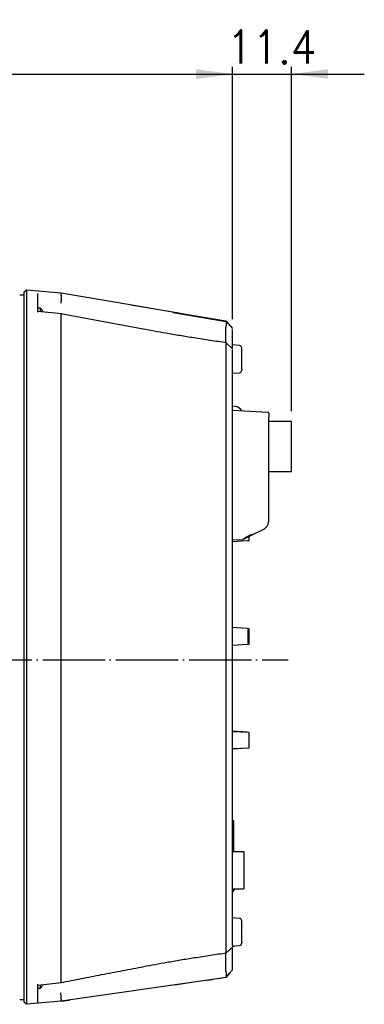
# Model space of a CAD drawing. Header units: inches. Extents: x -119 to 916, y -375 to 403.
# Tile 12 of 24: x 569 to 635, y -66 to 123. Entities that reach past the tile are written whole.
import ezdxf

# ---------------------------------------------------------------- set-up
doc = ezdxf.new("R2010")
doc.units = ezdxf.units.IN
doc.linetypes.add('DOT_CENTER', pattern=[14, 12, -1, 0, -1])
doc.layers.add('1', color=7, linetype='Continuous')
doc.styles.add('CONVERTER_11', font='txt.shx', dxfattribs={"width": 0.9})
doc.dimstyles.new('ME10_DIM_10', dxfattribs={"dimtxt": 6.4, "dimasz": 7, "dimexe": 1.4, "dimexo": 2, "dimgap": 2, "dimtad": 1, "dimdec": 3, "dimdsep": 46, "dimtxsty": 'CONVERTER_11', "dimsah": 1, "dimcen": 0.09, "dimclrd": 2, "dimclre": 2, "dimclrt": 4, "dimadec": 0, "dimazin": 0, "dimtfac": 1, "dimtdec": 4, "dimtix": 1, "dimtmove": 0, "dimatfit": 3, "dimfxl": 1, "dimtolj": 1, "dimtzin": 0, "dimarcsym": 0})
doc.dimstyles.new('ME10_DIM_11', dxfattribs={"dimtxt": 6.4, "dimasz": 7, "dimexe": 1.4, "dimexo": 2, "dimgap": 2, "dimtad": 1, "dimdec": 3, "dimdsep": 46, "dimtxsty": 'CONVERTER_11', "dimsah": 1, "dimcen": 0.09, "dimclrd": 2, "dimclre": 2, "dimclrt": 4, "dimadec": 0, "dimazin": 0, "dimtfac": 1, "dimtdec": 4, "dimtix": 1, "dimtmove": 0, "dimatfit": 3, "dimfxl": 1, "dimtolj": 1, "dimtzin": 0, "dimarcsym": 0})

# ---------------------------------------------------------------- blocks, each defined once
blk = doc.blocks.new('*D1')
at = {"layer": '1', "color": 2, "linetype": 'Continuous'}
for p, q in [((200, 71.88), (200, 114.36)), ((610, 65.72), (610, 114.36)), ((200, 112.96), (610, 112.96))]:
    blk.add_line(p, q, dxfattribs=at)
at = {"layer": '1', "color": 2}
for points in [[(207, 113.89), (207, 112.04), (200, 112.96)], [(603, 112.04), (603, 113.89), (610, 112.96)]]:
    blk.add_solid(points, dxfattribs=at)
at = {"layer": '1', "color": 4, "insert": (398.28, 114.96), "char_height": 6.4, "attachment_point": 7, "rotation": 0.0001, "line_spacing_factor": 0.60024, "style": 'CONVERTER_11'}
blk.add_mtext('410', dxfattribs=at)
blk = doc.blocks.new('*D2')
at = {"layer": '1', "color": 2, "linetype": 'Continuous'}
for p, q in [((610, 65.72), (610, 114.4)), ((621.4, 47.98), (621.4, 114.4)), ((596, 113), (610, 113)), ((610, 113), (621.4, 113)), ((621.4, 113), (635.4, 113))]:
    blk.add_line(p, q, dxfattribs=at)
at = {"layer": '1', "color": 2}
for points in [[(603, 112.08), (603, 113.92), (610, 113)], [(628.4, 113.92), (628.4, 112.08), (621.4, 113)]]:
    blk.add_solid(points, dxfattribs=at)
at = {"layer": '1', "color": 4, "insert": (608.9, 115), "char_height": 6.4, "attachment_point": 7, "rotation": 0.0001, "line_spacing_factor": 0.60024, "style": 'CONVERTER_11'}
blk.add_mtext('11.4', dxfattribs=at)

msp = doc.modelspace()

# ---------------------------------------------------------------- linework, layer by layer
at = {"color": 7, "linetype": 'Continuous'}
for p, q in [((569.8, 70.35), (569, 70.35)), ((569.8, 70.9), (570.2981, 71.3564)), ((570.2981, 71.3564), (570.2981, 63.7162)), ((570.2981, 71.3564), (577, 70.7701)), ((577, 70.3486), (577, 70.7701)), ((577, 70.7701), (590.3022, 68.5068)), ((577.0002, 70.3475), (577, 70.3486)), ((590.3022, 68.5068), (600.2405, 66.8159)), ((590.3022, 68.5068), (590.8182, 68.4189)), ((590.8182, 68.4189), (599.6327, 66.9191)), ((577.0491, 66.7138), (572.4703, 67.1952)), ((573, 67.85), (572.5, 67.85)), ((573, 67.1536), (573, 67.85)), ((592.767, 63.7847), (576.9193, 66.7356)), ((576.9999, 66.5525), (577.0002, 66.556)), ((577, 63.275), (576.9999, 66.5525)), ((608.7504, 65.2113), (598.5456, 66.9021)), ((599.6327, 66.9191), (600.2405, 66.8159)), ((600.2405, 66.8159), (608.7496, 65.3682)), ((608.7504, 65.2113), (608.7496, 65.3682)), ((608.7496, 65.3682), (610, 63.8871)), ((608.7676, 65.1664), (608.7504, 65.2113)), ((570.2981, 63.7162), (570.2981, -61.0218)), ((608.7499, 64.1924), (608.7512, 64.1533)), ((608.7512, 61.13), (608.7512, 64.1533)), ((610, 60.1989), (610, 62.9958)), ((610.0097, 59.9848), (608.728, 61.2289)), ((608.7588, 60.9375), (608.7755, 61.0393)), ((608.7614, 59.598), (608.7588, 60.9375)), ((611.3436, 60.615), (610, 60.7325)), ((610, 58.4738), (610, 59.8514)), ((611.8, 56.0446), (611.8, 60.1169)), ((610, 55.2675), (611.3436, 55.3851)), ((611.8, 56.0446), (611.8, 55.8832)), ((610.5, 48.8563), (610, 48.9)), ((610, 48.1371), (616.8105, 47.7802)), ((617, 26.9125), (617, 46.7816)), ((621.4, 45.975), (617, 45.975)), ((621.4, 36.325), (621.4, 45.975)), ((617, 36.325), (621.4, 36.325)), ((613.8172, 24.0788), (615.8987, 25.1258)), ((611.923, 23.1637), (610, 23.0629)), ((610, 22.7973), (612.8135, 22.9874)), ((612.8135, 22.9874), (612.8376, 22.9905)), ((612.8376, 22.9905), (613.2, 23)), ((613.2, 23), (613.2, 23.7683)), ((612.7861, 6.0145), (610, 6.2027)), ((613.2, 6), (612.7861, 6.0145)), ((613.2, 3), (613.2, 6)), ((610, 2.7973), (612.7861, 2.9856)), ((612.7861, 2.9856), (613.2, 3)), ((612.8135, -13.9874), (610, -13.7973)), ((613.2, -14), (610, -13.9162)), ((612.8376, -13.9905), (612.8135, -13.9874)), ((613.2, -15.5), (613.2, -14)), ((610, -17.0838), (613.2, -17)), ((610, -17.2027), (612.8135, -17.0126)), ((612.8135, -17.0126), (612.8376, -17.0095)), ((613.2, -17), (613.2, -15.5)), ((610, -31.02), (610.2, -31.02)), ((610.2, -31.02), (610.2, -36.95)), ((610, -36.95), (612.2, -36.95)), ((612.2, -36.95), (612.2, -44.2)), ((610, -44.2), (612.2, -44.2)), ((610.05, -44.75), (610.35, -44.45)), ((610.35, -44.45), (610.35, -44.2)), ((611.3436, -49.885), (610, -49.7675)), ((611.8, -54.4554), (611.8, -50.3831)), ((610, -55.0786), (610, -55.2297)), ((611.8, -54.4554), (611.8, -54.6168)), ((608.7281, -56.6197), (610.2359, -55.1812)), ((608.7512, -60.1082), (608.7512, -56.5689)), ((608.7616, -56.2658), (608.7616, -56.2149)), ((608.7814, -56.388), (608.7616, -56.2658)), ((609.9588, -55.4456), (610.2359, -55.1812)), ((610, -55.2325), (611.3436, -55.1149)), ((610, -58.9988), (610, -55.6208)), ((576.9995, -62.0434), (577, -60.5713)), ((609.416, -60.4548), (608.7183, -61.2612)), ((608.7512, -60.1082), (608.7504, -60.1378)), ((609.1594, -60.7478), (609.416, -60.4548)), ((609.416, -60.4548), (610, -59.78)), ((609.792, -60.0187), (610.0022, -59.7742)), ((570.2981, -61.0218), (570.2981, -66.4564)), ((572.4699, -62.7355), (577.0537, -62.2375)), ((576.9998, -62.048), (576.9995, -62.0434)), ((606.1294, -61.6418), (577, -65.8701)), ((598.8605, -62.6747), (602.1292, -62.2125)), ((605.0739, -61.7945), (606.1354, -61.6235)), ((605.1981, -61.7747), (606.1294, -61.6418)), ((608.7135, -61.2667), (606.1294, -61.6418)), ((606.1356, -61.621), (608.8744, -61.2303)), ((608.7135, -61.2667), (608.7183, -61.2612)), ((608.7183, -61.2612), (608.7543, -61.2104)), ((572.5, -63.35), (573, -63.35)), ((573, -63.35), (573, -62.7225)), ((569, -65.5), (569.8, -65.5)), ((570.2981, -66.4564), (569.8, -66)), ((577, -65.8701), (570.2981, -66.4564)), ((576.9989, -65.8687), (578.57, -65.6416)), ((576.9993, -65.7731), (576.9995, -65.7726)), ((577, -65.8701), (576.9993, -65.7731))]:
    msp.add_line(p, q, dxfattribs=at)
for centre, radius, start, end in [((569.4387, 65), 4.5613, 27.609785, 38.669617), ((611.3, 60.1169), 0.5, 0, 85), ((611.3, 55.8832), 0.5, 275, 0), ((610.3568, 47.2193), 1.6432, 30.121811, 85), ((616.8, 47.5805), 0.2, 0, 87), ((611.3, -50.3831), 0.5, 0, 85), ((611.3, -54.6168), 0.5, 275, 0), ((569.4387, -60.5), 4.5613, 321.330383, 331.487862)]:
    msp.add_arc(centre, radius, start, end, dxfattribs=at)
for points, knots in [([(569.8, 70.9), (569.8, 70.8443), (569.8, 70.681), (569.8, 70.318), (569.8, 69.7257), (569.8, 68.8845), (569.8, 67.8092), (569.8, 66.5056), (569.8, 65.0009), (569.8, 63.9302), (569.8, 63.3728)], [0, 0, 0, 0, 0.16706616, 0.48993528, 1.08911874, 1.94396079, 3.01330954, 4.31519747, 5.85486912, 7.52722472, 7.52722472, 7.52722472, 7.52722472]), ([(572.5, 67.0311), (572.5, 67.4362), (572.5, 68.1919), (572.5, 69.2068), (572.5, 70.0211), (572.5, 70.485), (572.5, 70.6896)], [0, 0, 0, 0, 1.21549376, 2.26688385, 3.04476774, 3.658548, 3.658548, 3.658548, 3.658548]), ([(577.0002, 70.3475), (577.0003, 70.347), (577.0005, 70.346), (577.0009, 70.3446), (577.0012, 70.3431), (577.0016, 70.3416), (577.0019, 70.3402), (577.0023, 70.3387), (577.0026, 70.3372), (577.003, 70.3357), (577.0033, 70.3342), (577.0037, 70.3327), (577.004, 70.3312), (577.0044, 70.3296), (577.0047, 70.3281), (577.0051, 70.3265), (577.0054, 70.325), (577.0057, 70.3234), (577.0061, 70.3218), (577.0064, 70.3201), (577.0067, 70.3185), (577.0071, 70.3169), (577.0074, 70.3152), (577.0077, 70.3135), (577.008, 70.3118), (577.0083, 70.31), (577.0086, 70.3083), (577.009, 70.3065), (577.0093, 70.3047), (577.0096, 70.3028), (577.0099, 70.301), (577.0101, 70.2991), (577.0104, 70.2971), (577.0107, 70.2952), (577.011, 70.2932), (577.0113, 70.2912), (577.0115, 70.2891), (577.0118, 70.287), (577.0121, 70.2849), (577.0123, 70.2828), (577.0126, 70.2806), (577.0128, 70.2783), (577.013, 70.276), (577.0133, 70.2737), (577.0135, 70.2714), (577.0137, 70.269), (577.0139, 70.2665), (577.0141, 70.2641), (577.0143, 70.2615), (577.0145, 70.259), (577.0147, 70.2564), (577.0149, 70.2538), (577.0151, 70.2512), (577.0153, 70.2485), (577.0155, 70.2458), (577.0156, 70.243), (577.0158, 70.2402), (577.0159, 70.2374), (577.0161, 70.2346), (577.0162, 70.2317), (577.0164, 70.2288), (577.0165, 70.2258), (577.0166, 70.2228), (577.0168, 70.2198), (577.0169, 70.2168), (577.017, 70.2137), (577.0171, 70.2106), (577.0172, 70.2075), (577.0173, 70.2043), (577.0174, 70.2011), (577.0175, 70.1979), (577.0176, 70.1946), (577.0177, 70.1914), (577.0178, 70.1881), (577.0178, 70.1847), (577.0179, 70.1814), (577.018, 70.178), (577.018, 70.1746), (577.0181, 70.1711), (577.0181, 70.1677), (577.0182, 70.1642), (577.0182, 70.1604), (577.0182, 70.1562), (577.0183, 70.1518), (577.0183, 70.1473), (577.0183, 70.1428), (577.0183, 70.1382), (577.0183, 70.1336), (577.0183, 70.129), (577.0183, 70.1243), (577.0183, 70.1196), (577.0183, 70.1148), (577.0183, 70.11), (577.0182, 70.1052), (577.0182, 70.1003), (577.0181, 70.0954), (577.0181, 70.0905), (577.018, 70.0855), (577.0179, 70.0805), (577.0179, 70.0754), (577.0178, 70.0703), (577.0177, 70.0652), (577.0176, 70.0601), (577.0175, 70.0549), (577.0173, 70.0496), (577.0172, 70.0443), (577.0171, 70.039), (577.017, 70.0337), (577.0168, 70.0283), (577.0167, 70.0229), (577.0165, 70.0174), (577.0163, 70.0119), (577.0162, 70.0064), (577.016, 70.0008), (577.0158, 69.9952), (577.0156, 69.9895), (577.0154, 69.9837), (577.0152, 69.9778), (577.0149, 69.9718), (577.0147, 69.9658), (577.0145, 69.9598), (577.0142, 69.9537), (577.0139, 69.9476), (577.0137, 69.9415), (577.0134, 69.9353), (577.0131, 69.9291), (577.0128, 69.9228), (577.0125, 69.9165), (577.0122, 69.9102), (577.0119, 69.9039), (577.0116, 69.8975), (577.0113, 69.8911), (577.0109, 69.8846), (577.0106, 69.8781), (577.0102, 69.8716), (577.0099, 69.8651), (577.0095, 69.8585), (577.0092, 69.8519), (577.0088, 69.8452), (577.0084, 69.8385), (577.008, 69.8318), (577.0076, 69.8251), (577.0072, 69.8183), (577.0068, 69.8115), (577.0063, 69.8047), (577.0059, 69.7979), (577.0055, 69.791), (577.005, 69.7841), (577.0046, 69.7766), (577.004, 69.7687), (577.0035, 69.7601), (577.0029, 69.7516), (577.0023, 69.743), (577.0017, 69.7343), (577.0011, 69.7257), (577.0005, 69.717), (576.9999, 69.7082), (576.9992, 69.6994), (576.9986, 69.6906), (576.9979, 69.6818), (576.9972, 69.6729), (576.9966, 69.6639), (576.9959, 69.655), (576.9952, 69.646), (576.9945, 69.637), (576.9937, 69.6279), (576.993, 69.6189), (576.9923, 69.6098), (576.9915, 69.6006), (576.9908, 69.5915), (576.99, 69.5823), (576.9892, 69.573), (576.9884, 69.5631), (576.9875, 69.5523), (576.9865, 69.5408), (576.9854, 69.5293), (576.9844, 69.5177), (576.9834, 69.506), (576.9823, 69.4944), (576.9812, 69.4827), (576.9801, 69.471), (576.979, 69.4592), (576.9779, 69.4474), (576.9768, 69.4356), (576.9756, 69.4238), (576.9745, 69.4119), (576.9733, 69.4), (576.9721, 69.3881), (576.9709, 69.3761), (576.9697, 69.3642), (576.9685, 69.3522), (576.9672, 69.3402), (576.966, 69.3281), (576.9647, 69.3161), (576.9634, 69.304), (576.9621, 69.2916), (576.9607, 69.2789), (576.9593, 69.2659), (576.9579, 69.2529), (576.9564, 69.2398), (576.955, 69.2268), (576.9535, 69.2137), (576.952, 69.2006), (576.9505, 69.1875), (576.949, 69.1744), (576.9475, 69.1613), (576.9459, 69.1483), (576.9444, 69.1352), (576.9428, 69.1221), (576.9412, 69.109), (576.9397, 69.096), (576.9381, 69.0829), (576.9365, 69.0699), (576.9348, 69.0569), (576.9332, 69.0438), (576.9316, 69.0308), (576.9299, 69.0179), (576.9283, 69.0049), (576.9266, 68.992), (576.925, 68.9791), (576.9233, 68.9662), (576.9216, 68.9534), (576.9199, 68.9406), (576.9182, 68.9278), (576.9165, 68.915), (576.9149, 68.9028), (576.9133, 68.8912), (576.9118, 68.8801), (576.9103, 68.869), (576.9087, 68.858), (576.9072, 68.847), (576.9057, 68.8361), (576.9042, 68.8251), (576.9026, 68.8143), (576.9011, 68.8036), (576.9, 68.7956), (576.8992, 68.7903), (576.8989, 68.7883), (576.8988, 68.787), (576.8987, 68.7865), (576.8986, 68.7862), (576.8986, 68.786), (576.8986, 68.786), (576.8986, 68.7859), (576.8986, 68.7859), (576.8986, 68.7859), (576.8986, 68.7859)], [0, 0, 0, 0, 0.00150861, 0.00301814, 0.00452952, 0.00604368, 0.00756154, 0.00908403, 0.01061208, 0.01214663, 0.01368859, 0.01523891, 0.01679853, 0.01836837, 0.01994939, 0.02154253, 0.02314874, 0.02476895, 0.02640414, 0.02805524, 0.02972323, 0.03140906, 0.0331137, 0.03483811, 0.03658326, 0.03835013, 0.0401397, 0.04195294, 0.04379083, 0.04565437, 0.04754453, 0.04946231, 0.05140869, 0.05338468, 0.05539126, 0.05742943, 0.0595002, 0.06160456, 0.06374352, 0.06591809, 0.06812926, 0.07038666, 0.07268167, 0.07501401, 0.07738336, 0.07978944, 0.08223194, 0.08471055, 0.08722496, 0.08977488, 0.09235998, 0.09497996, 0.09763451, 0.1003233, 0.10304603, 0.10580237, 0.10859202, 0.11141464, 0.11426992, 0.11715755, 0.12007719, 0.12302852, 0.12601123, 0.12902499, 0.13206946, 0.13514434, 0.13824928, 0.14138397, 0.14454808, 0.14774128, 0.15096324, 0.15421364, 0.15749214, 0.16079841, 0.16413213, 0.16749296, 0.17088058, 0.17429465, 0.17773484, 0.18120082, 0.18469226, 0.18820883, 0.19262083, 0.19707117, 0.20155978, 0.20608659, 0.21065153, 0.21525452, 0.2198955, 0.22457439, 0.22929111, 0.23404559, 0.23883775, 0.24366753, 0.24853485, 0.25343963, 0.25838181, 0.26336129, 0.26837801, 0.2734319, 0.27852288, 0.28365086, 0.28881579, 0.29401757, 0.29925614, 0.30453141, 0.30984332, 0.31519179, 0.32057673, 0.32599807, 0.33145574, 0.33694966, 0.34247975, 0.34804593, 0.35364813, 0.35928627, 0.36517605, 0.37110413, 0.37707017, 0.38307385, 0.38911483, 0.39519277, 0.40130734, 0.40745822, 0.41364505, 0.41986751, 0.42612527, 0.43241799, 0.43874533, 0.44510695, 0.45150254, 0.45793174, 0.46439423, 0.47088966, 0.47741771, 0.48397803, 0.4905703, 0.49719416, 0.5038493, 0.51053537, 0.51725204, 0.52399897, 0.53077582, 0.53758226, 0.54441795, 0.55128256, 0.55817574, 0.56509717, 0.5720465, 0.58054675, 0.58908731, 0.59766761, 0.60628707, 0.61494512, 0.62364118, 0.63237468, 0.64114505, 0.6499517, 0.65879408, 0.66767159, 0.67658367, 0.68552974, 0.69450922, 0.70352155, 0.71256615, 0.72164244, 0.73074985, 0.7398878, 0.74905572, 0.75825303, 0.76747916, 0.77673354, 0.78601559, 0.79753061, 0.80908596, 0.82068056, 0.83231332, 0.84398313, 0.85568892, 0.86742958, 0.87920402, 0.89101116, 0.9028499, 0.91471914, 0.9266178, 0.93854477, 0.95049898, 0.96247932, 0.97448471, 0.98651405, 0.99856624, 1.0106402, 1.02273484, 1.03484905, 1.04698175, 1.05913185, 1.07222129, 1.08532774, 1.09844935, 1.11158426, 1.1247306, 1.13788652, 1.15105017, 1.16421968, 1.1773932, 1.19056887, 1.20374482, 1.2169192, 1.23009015, 1.24325581, 1.25641432, 1.26956382, 1.28270244, 1.29582834, 1.30893965, 1.3220345, 1.33511104, 1.34816741, 1.36120175, 1.37421219, 1.38719687, 1.40015394, 1.41308153, 1.42597779, 1.43884084, 1.45166883, 1.46289035, 1.47408284, 1.4852457, 1.49637829, 1.50748001, 1.51855023, 1.52958833, 1.54059369, 1.55135295, 1.56209268, 1.56476131, 1.56742109, 1.5680817, 1.56874582, 1.56891617, 1.56908445, 1.56912549, 1.56916717, 1.5691822, 1.56919733, 1.56919733, 1.56919733, 1.56919733]), ([(577.017, 66.7101), (577.0173, 66.7106), (577.0177, 66.7116), (577.0186, 66.7085), (577.0176, 66.7047), (577.0174, 66.6963), (577.016, 66.6853), (577.0145, 66.6712), (577.0124, 66.6535), (577.0098, 66.6324), (577.0068, 66.6082), (577.0035, 66.5825), (577.0013, 66.5649), (577.0002, 66.556)], [0, 0, 0, 0, 0.001253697, 0.002309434, 0.006852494, 0.014997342, 0.026374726, 0.040608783, 0.057322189, 0.079786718, 0.104462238, 0.130611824, 0.157498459, 0.157498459, 0.157498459, 0.157498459]), ([(608.7676, 65.1664), (608.7747, 65.1427), (608.79, 65.0915), (608.8022, 65.0034), (608.7994, 64.8978), (608.788, 64.7739), (608.7704, 64.6334), (608.756, 64.4865), (608.751, 64.3378), (608.7503, 64.2414), (608.7499, 64.1924)], [0, 0, 0, 0, 0.074178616, 0.160378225, 0.265278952, 0.39027434, 0.533681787, 0.690211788, 0.832733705, 0.979684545, 0.979684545, 0.979684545, 0.979684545]), ([(569.8, 63.3728), (569.8, 62.3654), (569.8, 60.3158), (569.8, 57.1623), (569.8, 53.8559), (569.8, 50.3867), (569.8, 46.7744), (569.8, 43.0346), (569.8, 39.1758), (569.8, 35.2078), (569.8, 31.1429), (569.8, 26.9932), (569.8, 22.7707), (569.8, 18.4876), (569.8, 14.1564), (569.8, 9.7899), (569.8, 5.4006), (569.8, 1.0014), (569.8, -3.3949), (569.8, -7.7755), (569.8, -12.1276), (569.8, -16.4385), (569.8, -20.6956), (569.8, -24.8865), (569.8, -28.9991), (569.8, -33.0216), (569.8, -36.9418), (569.8, -40.7477), (569.8, -44.4295), (569.8, -47.9792), (569.8, -51.3811), (569.8, -54.6153), (569.8, -57.6927), (569.8, -59.6903), (569.8, -60.6712)], [0, 0, 0, 0, 3.02213758, 6.14885613, 9.4605848, 12.94113696, 16.5564678, 20.2977024, 24.16041773, 28.13283727, 32.20171163, 36.3552589, 40.58187085, 44.86916214, 49.20453858, 53.5753509, 57.9689064, 62.37238983, 66.77295869, 71.15778187, 75.51406742, 79.82916757, 84.09048869, 88.28551322, 92.40194551, 96.42829746, 100.35291014, 104.16264087, 107.84585507, 111.39843613, 114.81172635, 118.05137247, 121.10126071, 124.04393777, 124.04393777, 124.04393777, 124.04393777]), ([(577, -60.5713), (577, -59.592), (577, -57.5977), (577, -54.5252), (577, -51.296), (577, -47.8996), (577, -44.3556), (577, -40.6796), (577, -36.8798), (577, -32.9658), (577, -28.9498), (577, -24.8437), (577, -20.6595), (577, -16.4091), (577, -12.1051), (577, -7.7599), (577, -3.3863), (577, 1.003), (577, 5.3952), (577, 9.7774), (577, 14.1371), (577, 18.4613), (577, 22.7376), (577, 26.9534), (577, 31.0964), (577, 35.1549), (577, 39.1166), (577, 42.9692), (577, 46.703), (577, 50.3097), (577, 53.7733), (577, 57.0744), (577, 60.2229), (577, 62.2693), (577, 63.275)], [0, 0, 0, 0, 2.93799253, 5.98302484, 9.21751001, 12.62536272, 16.17228481, 19.84963194, 23.65329641, 27.57165954, 31.59159745, 35.70147231, 39.88981607, 44.14435104, 48.45257824, 52.80192522, 57.17976471, 61.57332461, 65.96979437, 70.35635225, 74.72020329, 79.04867455, 83.32913753, 87.54901774, 91.69594853, 95.75834125, 99.72443531, 103.58100012, 107.31627421, 110.9258458, 114.4008548, 117.70730838, 120.82904714, 123.84637073, 123.84637073, 123.84637073, 123.84637073]), ([(608.8666, 61.1404), (607.8155, 61.2953), (605.7127, 61.6052), (602.7094, 62.0634), (599.8579, 62.5259), (597.3078, 62.9623), (594.9096, 63.3926), (593.4111, 63.667), (592.6618, 63.8043)], [0, 0, 0, 0, 3.18731113, 6.37672204, 9.11379282, 11.8534885, 14.13812514, 16.42349867, 16.42349867, 16.42349867, 16.42349867]), ([(610, 62.9958), (610, 63.0463), (610, 63.1449), (610, 63.2837), (610, 63.408), (610, 63.5088), (610, 63.5889), (610, 63.6452), (610, 63.6855), (610, 63.7063), (610, 63.715)], [0, 0, 0, 0, 0.151350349, 0.296019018, 0.416338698, 0.524133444, 0.598431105, 0.656709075, 0.69303823, 0.719182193, 0.719182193, 0.719182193, 0.719182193]), ([(608.7994, 61.1374), (608.801, 61.139), (608.8038, 61.1417), (608.8082, 61.1331), (608.8009, 61.1204), (608.7964, 61.0982), (608.7861, 61.0704), (608.7791, 61.05), (608.7755, 61.0393)], [0, 0, 0, 0, 0.00527756, 0.008882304, 0.022830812, 0.046747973, 0.0773675, 0.11134516, 0.11134516, 0.11134516, 0.11134516]), ([(608.7616, -56.2149), (608.7616, -55.3305), (608.7616, -53.5302), (608.7616, -50.7437), (608.7616, -47.8028), (608.7616, -44.6828), (608.7616, -41.4136), (608.7616, -37.9959), (608.7616, -34.4495), (608.7616, -30.7722), (608.7615, -26.9867), (608.7615, -23.0962), (608.7615, -19.1218), (608.7615, -15.0699), (608.7615, -10.9604), (608.7615, -6.8033), (608.7615, -2.6165), (608.7615, 1.5867), (608.7615, 5.7908), (608.7615, 9.9797), (608.7615, 14.1408), (608.7615, 18.2555), (608.7615, 22.3146), (608.7614, 26.2975), (608.7614, 30.1983), (608.7614, 33.9956), (608.7614, 37.6866), (608.7614, 41.2483), (608.7614, 44.6833), (608.7614, 47.9713), (608.7614, 51.1123), (608.7614, 54.0759), (608.7614, 56.8874), (608.7614, 58.7047), (608.7614, 59.598)], [0, 0, 0, 0, 2.65325604, 5.40062413, 8.35956931, 11.4759542, 14.76065406, 18.16726476, 21.72891933, 25.4000295, 29.19910805, 33.08536857, 37.07149932, 41.12225119, 45.24119687, 49.40002691, 53.5936068, 57.80145875, 62.00956731, 66.20595325, 70.36811637, 74.49296676, 78.55019193, 82.54541084, 86.44139111, 90.25285766, 93.93706035, 97.51456976, 100.93786169, 104.24198583, 107.37857597, 110.36089435, 113.13299146, 115.81285298, 115.81285298, 115.81285298, 115.81285298]), ([(610, -55.0786), (610, -54.6576), (610, -53.8081), (610, -52.0553), (610, -49.7693), (610, -46.9146), (610, -43.9247), (610, -40.7305), (610, -37.3332), (610, -33.7329), (610, -30.0162), (610, -26.1993), (610, -22.2978), (610, -18.6755), (610, -15.3481), (610, -12.3328), (610, -9.2927), (610, -6.2333), (610, -3.1597), (610, -0.0773), (610, 3.0087), (610, 6.4521), (610, 10.2433), (610, 14.3741), (610, 18.4702), (610, 22.5149), (610, 26.4907), (610, 30.0582), (610, 33.2249), (610, 35.9974), (610, 38.7112), (610, 41.5476), (610, 44.4909), (610, 47.5279), (610, 50.4486), (610, 53.2357), (610, 55.8953), (610, 57.6237), (610, 58.4738)], [0, 0, 0, 0, 1.26314125, 2.54846364, 5.25845703, 8.12090188, 11.11274175, 14.22800869, 17.7036256, 21.30464092, 25.02897623, 28.85376476, 32.75526798, 36.73345409, 39.72054449, 42.73762461, 45.77941059, 48.84071089, 51.91597468, 55.00014008, 58.08782747, 61.17389305, 65.33055456, 69.46140528, 73.56610647, 77.61907391, 81.59524943, 85.49357392, 88.32154176, 91.09542519, 93.81119251, 96.46270052, 99.60484628, 102.6411429, 105.57355404, 108.36706683, 111.00231939, 113.55238408, 113.55238408, 113.55238408, 113.55238408]), ([(617, 47.5805), (617, 47.5734), (617, 47.5532), (617, 47.5088), (617, 47.4379), (617, 47.3397), (617, 47.2198), (617, 47.0834), (617, 46.9356), (617, 46.8336), (617, 46.7816)], [0, 0, 0, 0, 0.021089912, 0.060796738, 0.133069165, 0.233832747, 0.355320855, 0.492978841, 0.64281711, 0.798903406, 0.798903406, 0.798903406, 0.798903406]), ([(615.8987, 25.1258), (615.9841, 25.1784), (616.154, 25.2831), (616.3893, 25.4612), (616.5836, 25.6769), (616.7374, 25.9107), (616.8597, 26.1563), (616.9425, 26.4066), (616.9817, 26.6612), (616.9939, 26.8285), (617, 26.9125)], [0, 0, 0, 0, 0.30078662, 0.59880926, 0.88167772, 1.16690198, 1.43596442, 1.70303054, 1.95388265, 2.20646407, 2.20646407, 2.20646407, 2.20646407]), ([(611.923, 23.1637), (611.9256, 23.1653), (611.9326, 23.1699), (611.9472, 23.1805), (611.9698, 23.1975), (612.002, 23.2217), (612.0425, 23.2519), (612.092, 23.2885), (612.1491, 23.3301), (612.2299, 23.3876), (612.3345, 23.4583), (612.4636, 23.5413), (612.5997, 23.6256), (612.8551, 23.7783), (613.2344, 23.9903), (613.5696, 24.1681), (613.7378, 24.2574)], [0, 0, 0, 0, 0.00916377, 0.02513668, 0.05406971, 0.09408222, 0.14595267, 0.20557565, 0.27876121, 0.35811762, 0.50295631, 0.65738252, 0.81846935, 0.98326404, 1.55011025, 2.12160748, 2.12160748, 2.12160748, 2.12160748]), ([(613.8172, 24.0788), (613.6549, 23.9971), (613.3328, 23.8351), (612.9535, 23.6442), (612.6806, 23.507), (612.5139, 23.4231), (612.3799, 23.3558), (612.2791, 23.305), (612.2119, 23.2712), (612.1594, 23.2448), (612.1226, 23.2263), (612.1022, 23.216), (612.0894, 23.2096), (612.0838, 23.2068), (612.0818, 23.2058)], [0, 0, 0, 0, 0.54508177, 1.08173727, 1.27391457, 1.46138076, 1.64167916, 1.72362975, 1.79999724, 1.8673729, 1.89983797, 1.92379717, 1.93586286, 1.9426047, 1.9426047, 1.9426047, 1.9426047]), ([(613, 3.2791), (613, 3.2984), (613, 3.3395), (613, 3.4068), (613, 3.485), (613, 3.5746), (613, 3.674), (613, 3.7817), (613, 3.8968), (613, 4.0551), (613, 4.2569), (613, 4.5), (613, 4.7432), (613, 4.945), (613, 5.1034), (613, 5.2187), (613, 5.3263), (613, 5.4253), (613, 5.5149), (613, 5.5942), (613, 5.6617), (613, 5.723), (613, 5.7719), (613, 5.8026), (613, 5.8131)], [0, 0, 0, 0, 0.05785374, 0.12329593, 0.20192972, 0.29239384, 0.39210142, 0.50005154, 0.61550735, 0.737536, 0.97472647, 1.22086541, 1.4670333, 1.70419528, 1.8263988, 1.94213097, 2.0500703, 2.14933767, 2.23911464, 2.31872895, 2.38719584, 2.44173105, 2.50255998, 2.53392314, 2.53392314, 2.53392314, 2.53392314]), ([(592.8943, -59.1684), (593.6325, -59.0301), (595.1085, -58.7534), (597.4713, -58.3211), (599.9842, -57.8858), (602.7948, -57.4281), (605.7554, -56.9784), (607.8287, -56.6756), (608.865, -56.5242)], [0, 0, 0, 0, 2.25300202, 4.50515023, 7.20594074, 9.90389187, 13.04785724, 16.18964714, 16.18964714, 16.18964714, 16.18964714]), ([(608.8075, -56.5202), (608.8092, -56.5203), (608.8127, -56.5204), (608.8174, -56.5148), (608.8153, -56.4993), (608.809, -56.4732), (608.7965, -56.4337), (608.7867, -56.404), (608.7814, -56.388)], [0, 0, 0, 0, 0.00489602, 0.009847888, 0.019614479, 0.048988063, 0.092425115, 0.142947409, 0.142947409, 0.142947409, 0.142947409]), ([(569.8, -60.6712), (569.8, -61.0666), (569.8, -61.8259), (569.8, -62.8924), (569.8, -63.8155), (569.8, -64.5761), (569.8, -65.1706), (569.8, -65.589), (569.8, -65.8454), (569.8, -65.9607), (569.8, -66)], [0, 0, 0, 0, 1.18632591, 2.27783248, 3.19951669, 3.95563617, 4.55969736, 4.98293713, 5.21092562, 5.32883778, 5.32883778, 5.32883778, 5.32883778]), ([(576.9223, -62.2606), (578.2325, -62.0061), (580.8527, -61.4971), (584.8248, -60.7268), (588.8386, -59.951), (591.5423, -59.4293), (592.8941, -59.1685)], [0, 0, 0, 0, 4.00402636, 8.00763468, 12.13821146, 16.26834419, 16.26834419, 16.26834419, 16.26834419]), ([(608.7504, -60.1378), (608.7518, -60.1925), (608.7547, -60.3005), (608.7628, -60.4656), (608.7795, -60.6281), (608.7977, -60.7838), (608.8073, -60.9217), (608.8057, -61.0381), (608.7855, -61.1327), (608.7642, -61.1857), (608.7543, -61.2104)], [0, 0, 0, 0, 0.16418774, 0.3239109, 0.49592547, 0.65421744, 0.79389775, 0.9107089, 1.00218355, 1.08189773, 1.08189773, 1.08189773, 1.08189773]), ([(610, -59.78), (610, -59.775), (610, -59.7607), (610, -59.7298), (610, -59.681), (610, -59.6048), (610, -59.503), (610, -59.362), (610, -59.1921), (610, -59.0644), (610, -58.9988)], [0, 0, 0, 0, 0.014991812, 0.042818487, 0.092813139, 0.161316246, 0.271535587, 0.398252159, 0.584243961, 0.781193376, 0.781193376, 0.781193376, 0.781193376]), ([(572.5, -66.1345), (572.5, -65.9721), (572.5, -65.5726), (572.5, -64.8112), (572.5, -63.7758), (572.5, -62.9775), (572.5, -62.541)], [0, 0, 0, 0, 0.48720753, 1.19869411, 2.28397848, 3.59354168, 3.59354168, 3.59354168, 3.59354168]), ([(577.0208, -62.234), (577.021, -62.2341), (577.0213, -62.2343), (577.0219, -62.2334), (577.0218, -62.2316), (577.0218, -62.228), (577.0213, -62.2223), (577.0206, -62.2143), (577.0195, -62.204), (577.0181, -62.1917), (577.0164, -62.1775), (577.0144, -62.1606), (577.0119, -62.1412), (577.0091, -62.1194), (577.0061, -62.0963), (577.003, -62.0724), (577.0009, -62.0562), (576.9998, -62.048)], [0, 0, 0, 0, 0.000476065, 0.001038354, 0.002632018, 0.005946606, 0.011708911, 0.019832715, 0.030179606, 0.042609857, 0.056983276, 0.073159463, 0.093562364, 0.115690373, 0.139112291, 0.163396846, 0.188112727, 0.188112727, 0.188112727, 0.188112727]), ([(576.9995, -65.7726), (577.0023, -65.7653), (577.0087, -65.7483), (577.0156, -65.7148), (577.0197, -65.668), (577.0223, -65.6057), (577.023, -65.5297), (577.0216, -65.441), (577.0182, -65.3411), (577.0128, -65.2356), (577.0059, -65.1265), (576.9971, -65.0083), (576.9861, -64.878), (576.9728, -64.7389), (576.9584, -64.5996), (576.9431, -64.4658), (576.9267, -64.3368), (576.9156, -64.2537), (576.9101, -64.2123)], [0, 0, 0, 0, 0.02341465, 0.05434919, 0.10204219, 0.164438, 0.24125046, 0.33009993, 0.43052009, 0.54105655, 0.6469976, 0.75865991, 0.89660449, 1.0391539, 1.17800174, 1.31667919, 1.44302864, 1.56818103, 1.56818103, 1.56818103, 1.56818103])]:
    msp.add_open_spline(points, degree=3, knots=knots, dxfattribs=at)
at = {"layer": '1', "color": 2, "linetype": 'DOT_CENTER'}
msp.add_line((192.7429, 0), (620.7429, 0), dxfattribs=at)

# ---------------------------------------------------------------- dimensions: what is measured, and where the dimension line sits
at = {"layer": '1'}
for base, p1, p2, dimstyle, picture, middle in [((200, 112.9638), (610, 63.715), (200, 69.8812), 'ME10_DIM_10', '*D1', (405, 118.1638)), ((610, 113.0018), (621.4, 45.975), (610, 63.715), 'ME10_DIM_11', '*D2', (615.7, 118.2018))]:
    dim = msp.add_linear_dim(base=base, p1=p1, p2=p2, dimstyle=dimstyle, dxfattribs=at)
    dim.commit()
    dim.dimension.update_dxf_attribs({"geometry": picture, "text_midpoint": middle, "text_rotation": 0.000139})

doc.saveas('drawing.dxf')
